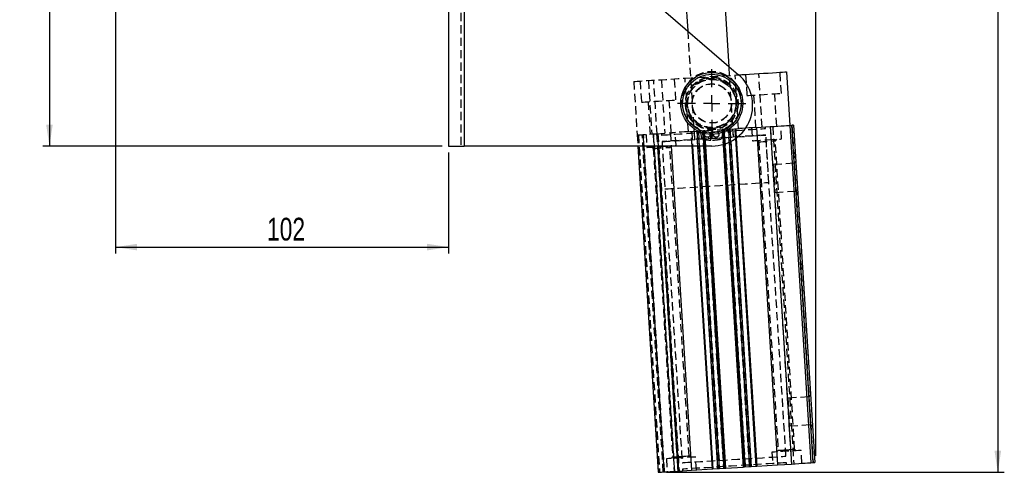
# Model space of a CAD drawing. Extents: x 121 to 968, y 26 to 742.
# Tile 5 of 12: x 461 to 763, y 430 to 570. Entities that reach past the tile are written whole.
import ezdxf

# ---------------------------------------------------------------- set-up
doc = ezdxf.new("R2010")
doc.units = 0
doc.header["$LTSCALE"] = 2
doc.linetypes.add('HIDDEN', pattern=[1.905, 1.27, -0.635])
doc.layers.get('0').update_dxf_attribs({"linetype": 'CONTINUOUS'})
doc.layers.add('FORMATO', color=179, linetype='CONTINUOUS')
doc.styles.add('SLDTEXTSTYLE0', font='TXT', dxfattribs={"width": 0.75})
doc.dimstyles.new('SLDDIMSTYLE0', dxfattribs={"dimtxt": 7, "dimasz": 6.604, "dimexe": 0, "dimexo": 0.0625, "dimgap": 1.75, "dimtad": 1, "dimdec": 0, "dimrnd": 1e-09, "dimzin": 12, "dimtxsty": 'SLDTEXTSTYLE0', "dimsah": 1, "dimcen": 0.09, "dimazin": 3, "dimtfac": 1, "dimtdec": 0, "dimtofl": 0, "dimtmove": 0, "dimatfit": 3, "dimtolj": 1, "dimtzin": 12})

# ---------------------------------------------------------------- blocks, each defined once
blk = doc.blocks.new('_D')
at = {"layer": 'FORMATO'}
for p, q in [((489.72, 677.04), (489.72, 734.78)), ((489.72, 732.78), (705.29, 732.78)), ((705.29, 435.5), (705.29, 734.78))]:
    blk.add_line(p, q, dxfattribs=at)
for points in [[(489.72, 732.78), (496.33, 731.76), (496.33, 733.79)], [(705.29, 732.78), (698.69, 733.79), (698.69, 731.76)]]:
    blk.add_solid(points, dxfattribs=at)
at = {"layer": 'FORMATO', "insert": (602.96, 741.8), "char_height": 7, "attachment_point": 1, "style": 'SLDTEXTSTYLE0'}
blk.add_mtext('216', dxfattribs=at)
blk = doc.blocks.new('_D_1')
at = {"layer": 'FORMATO'}
for p, q in [((489.7, 661.08), (467.67, 661.08)), ((469.67, 661.08), (469.67, 530.85)), ((590.42, 530.85), (467.67, 530.85))]:
    blk.add_line(p, q, dxfattribs=at)
for points in [[(469.67, 661.08), (468.66, 654.48), (470.69, 654.48)], [(469.67, 530.85), (470.69, 537.45), (468.66, 537.45)]]:
    blk.add_solid(points, dxfattribs=at)
at = {"layer": 'FORMATO', "insert": (460.65, 592.97), "char_height": 7, "attachment_point": 1, "rotation": 90, "style": 'SLDTEXTSTYLE0'}
blk.add_mtext('130', dxfattribs=at)
blk = doc.blocks.new('_D_2')
at = {"layer": 'FORMATO'}
for p, q in [((490.01, 661.04), (490.01, 497.76)), ((592.42, 528.85), (592.42, 497.76)), ((490.01, 499.76), (592.42, 499.76))]:
    blk.add_line(p, q, dxfattribs=at)
for points in [[(490.01, 499.76), (496.62, 498.75), (496.62, 500.78)], [(592.42, 499.76), (585.82, 500.78), (585.82, 498.75)]]:
    blk.add_solid(points, dxfattribs=at)
at = {"layer": 'FORMATO', "insert": (536.57, 508.79), "char_height": 7, "attachment_point": 1, "style": 'SLDTEXTSTYLE0'}
blk.add_mtext('102', dxfattribs=at)
blk = doc.blocks.new('_D_3')
at = {"layer": 'FORMATO'}
for p, q in [((614.54, 712.79), (763.29, 712.79)), ((761.29, 712.79), (761.29, 430.51)), ((659.38, 430.51), (763.29, 430.51))]:
    blk.add_line(p, q, dxfattribs=at)
for points in [[(761.29, 712.79), (760.27, 706.18), (762.31, 706.18)], [(761.29, 430.51), (762.31, 437.11), (760.27, 437.11)]]:
    blk.add_solid(points, dxfattribs=at)
at = {"layer": 'FORMATO', "insert": (752.27, 578.33), "char_height": 7, "attachment_point": 1, "rotation": 90, "style": 'SLDTEXTSTYLE0'}
blk.add_mtext('282', dxfattribs=at)
blk = doc.blocks.new('SW_CENTERMARKSYMBOL_1')
at = {"layer": 'FORMATO', "color": 0}
for p, q in [((0, 5), (0, 10.5)), ((-5, 0), (-10.5, 0)), ((0, 0), (-2.5, 0)), ((0, 0), (0, 2.5)), ((0, 0), (0, -2.5)), ((0, 0), (2.5, 0)), ((5, 0), (10.5, 0)), ((0, -5), (0, -10.5))]:
    blk.add_line(p, q, dxfattribs=at)

msp = doc.modelspace()

# ---------------------------------------------------------------- linework, layer by layer
at = {"color": 7, "linetype": 'CONTINUOUS'}
for p, q in [((592.42224, 621.347991), (592.42224, 530.847986)), ((597.172241, 621.347991), (597.172241, 530.847986)), ((603.642737, 620.131695), (681.577637, 552.807254)), ((663.268047, 608.819813), (665.924522, 566.329275)), ((678.634374, 555.349802), (675.244666, 609.568582)), ((696.273452, 553.671797), (697.303003, 537.203957)), ((686.588793, 536.534105), (687.069936, 536.564191)), ((687.069936, 536.564191), (691.314696, 536.829566)), ((687.069936, 536.564191), (693.559258, 432.766845)), ((691.314696, 536.829566), (697.804018, 433.032219)), ((697.303003, 537.203957), (698.001644, 537.247633)), ((697.303003, 537.203957), (703.792325, 433.406611)), ((704.490966, 433.450286), (698.001644, 537.247633)), ((698.500669, 537.278836), (704.989991, 433.481489)), ((687.030657, 432.358687), (680.725216, 533.214782)), ((680.846019, 533.303131), (687.15649, 432.366555)), ((592.42224, 530.847986), (597.172241, 530.847986)), ((673.406197, 530.847986), (597.172241, 530.847986)), ((650.608613, 530.847986), (656.883913, 430.473928)), ((660.881678, 530.847986), (667.11698, 431.113695)), ((673.519744, 431.514), (667.309473, 530.847986)), ((667.435801, 530.847986), (673.645585, 431.521853)), ((677.668332, 431.773354), (671.474269, 530.847986)), ((676.805272, 531.319012), (683.00791, 432.107185)), ((693.559258, 432.766845), (697.804018, 433.032219)), ((703.792325, 433.406611), (704.490966, 433.450286)), ((662.87222, 430.84832), (667.11698, 431.113695)), ((667.11698, 431.113695), (673.519744, 431.514)), ((673.645585, 431.521853), (675.248756, 431.622093)), ((675.730779, 431.652223), (677.269115, 431.748395)), ((677.668332, 431.773354), (683.00791, 432.107185)), ((683.407127, 432.132144), (684.945463, 432.228317)), ((685.427486, 432.258447), (687.030657, 432.358687)), ((687.15649, 432.366555), (693.559258, 432.766845))]:
    msp.add_line(p, q, dxfattribs=at)
at = {"color": 7, "linetype": 'HIDDEN'}
for p, q in [((596.17224, 621.347991), (596.17224, 530.847986)), ((597.172241, 621.347991), (597.172241, 530.847986)), ((665.924522, 566.329275), (668.016485, 532.868107)), ((679.993099, 533.616875), (678.634374, 555.349802)), ((656.521487, 534.654324), (655.491932, 551.122178)), ((657.848473, 551.269506), (658.878027, 534.801652)), ((662.296164, 545.034883), (661.89058, 551.522215)), ((666.14434, 535.255943), (665.114785, 551.72379)), ((681.553258, 536.219289), (680.5237, 552.687143)), ((683.747909, 552.888711), (684.153489, 546.401379)), ((688.819571, 536.67358), (687.790013, 553.14142)), ((694.732836, 547.062789), (694.327249, 553.550129)), ((649.365037, 550.739129), (650.394591, 534.271275)), ((651.311236, 550.860805), (651.71682, 544.373465)), ((653.856265, 551.019912), (654.885824, 534.552072)), ((665.848634, 543.503557), (666.030596, 545.3478)), ((686.199493, 546.529298), (686.823464, 536.548783)), ((693.310804, 536.954363), (692.686825, 546.934878)), ((653.762824, 544.501384), (654.386799, 534.520869)), ((660.874131, 534.926449), (660.250156, 544.906964)), ((673.084019, 532.674302), (673.165879, 536.373396)), ((673.502161, 536.373396), (673.58402, 532.674302)), ((676.518588, 535.904531), (676.805272, 531.319012)), ((683.207518, 432.119657), (676.718197, 535.917004)), ((678.456141, 536.025663), (676.917805, 535.929491)), ((683.407127, 432.132144), (676.917805, 535.929491)), ((676.917805, 535.929491), (677.198662, 531.437193)), ((677.042565, 535.937284), (683.531887, 432.139938)), ((683.731495, 432.152425), (677.242174, 535.949771)), ((684.945463, 432.228317), (678.456141, 536.025663)), ((678.456141, 536.025663), (678.706123, 532.027175)), ((678.938164, 536.055793), (680.350466, 536.144097)), ((685.427486, 432.258447), (678.938164, 536.055793)), ((678.938164, 536.055793), (679.175532, 532.259037)), ((680.350466, 536.144097), (681.126549, 536.192616)), ((680.725216, 533.214782), (680.541335, 536.156033)), ((680.667168, 536.163901), (680.846019, 533.303131)), ((681.126549, 536.192616), (681.815333, 536.23568)), ((685.575901, 536.47079), (685.825496, 532.478576)), ((689.848817, 536.236946), (689.817621, 536.735971)), ((691.314696, 536.829566), (697.804018, 433.032219)), ((692.066281, 536.876564), (698.555602, 433.079218)), ((694.807953, 533.040156), (694.558366, 537.032356)), ((698.001644, 537.247633), (704.490966, 433.450286)), ((650.394591, 534.271275), (650.608613, 530.847986)), ((650.76446, 534.294401), (657.253778, 430.497055)), ((650.793812, 534.296234), (657.283134, 430.498888)), ((658.430892, 430.570652), (651.94157, 534.367998)), ((652.141182, 534.38047), (658.6305, 430.583124)), ((658.830113, 430.595611), (652.340791, 534.392958)), ((653.139232, 534.442876), (653.388823, 530.450662)), ((655.285044, 534.577032), (661.774362, 430.779685)), ((661.973974, 430.792158), (655.484653, 534.589504)), ((656.382899, 534.645666), (660.627662, 534.911041)), ((656.382899, 534.645666), (662.87222, 430.84832)), ((656.382899, 534.645666), (656.620326, 530.847986)), ((663.236896, 430.871119), (656.747575, 534.668465)), ((656.797359, 534.671579), (663.286677, 430.874233)), ((657.879977, 534.739261), (657.911177, 534.240236)), ((660.627662, 534.911041), (661.108806, 534.941127)), ((660.627662, 534.911041), (660.881678, 530.847986)), ((662.371284, 531.012242), (662.121693, 535.004442)), ((665.88227, 535.239552), (666.57105, 535.282617)), ((666.57105, 535.282617), (667.347136, 535.331135)), ((667.309473, 530.847986), (667.030426, 535.311331)), ((667.156267, 535.319199), (667.435801, 530.847986)), ((667.347136, 535.331135), (668.759434, 535.419439)), ((667.891688, 534.864207), (668.016485, 532.868107)), ((668.759434, 535.419439), (675.248756, 431.622093)), ((669.045239, 530.847986), (668.759434, 535.419439)), ((670.779793, 535.545741), (669.241457, 535.449569)), ((669.241457, 535.449569), (675.730779, 431.652223)), ((669.529146, 530.847986), (669.241457, 535.449569)), ((669.971927, 534.697135), (670.113942, 533.618425)), ((670.455425, 535.525461), (676.944746, 431.728114)), ((677.144355, 431.740602), (670.655033, 535.537948)), ((670.779793, 535.545741), (677.269115, 431.748395)), ((671.073488, 530.847986), (670.779793, 535.545741)), ((670.979402, 535.558228), (677.468723, 431.760882)), ((671.474269, 530.847986), (671.17901, 535.570701)), ((676.554105, 533.618425), (676.696113, 534.697135)), ((679.993099, 533.616875), (679.86831, 535.612975)), ((690.884619, 519.669299), (689.973614, 534.240847)), ((696.15095, 435.43375), (689.973614, 534.240847)), ((692.889831, 532.469352), (693.310878, 532.946561)), ((654.885898, 530.544256), (655.3631, 530.123224)), ((655.3631, 530.123224), (661.297085, 435.208534)), ((658.03597, 532.244136), (658.946971, 517.672573)), ((658.03597, 532.244136), (664.213302, 433.437039)), ((660.453162, 530.441438), (660.874209, 530.918648)), ((666.387147, 435.526763), (660.453162, 530.441438)), ((687.322571, 532.57217), (687.799773, 532.151137)), ((687.799773, 532.151137), (693.733758, 437.236448)), ((698.823816, 437.554662), (692.889831, 532.469352)), ((698.651909, 525.548403), (692.245415, 525.147875)), ((699.195525, 526.164536), (698.651909, 525.548403)), ((692.779912, 516.598572), (699.186406, 516.9991)), ((699.186406, 516.9991), (699.802524, 516.455491)), ((703.688129, 454.304834), (703.144519, 453.688716)), ((703.144519, 453.688716), (696.738026, 453.288187)), ((697.272523, 444.73887), (703.679009, 445.139398)), ((703.679009, 445.139398), (704.295135, 444.595789)), ((691.815636, 436.665644), (692.065223, 432.673444)), ((693.733758, 437.236448), (693.312711, 436.759238)), ((699.301018, 437.13363), (698.823816, 437.554662)), ((701.047688, 433.235009), (700.798093, 437.227224)), ((659.378963, 434.63773), (659.628554, 430.64553)), ((661.297085, 435.208534), (660.876042, 434.731324)), ((666.864349, 435.105716), (666.387147, 435.526763)), ((668.611015, 431.20711), (668.361428, 435.19931)), ((696.306943, 432.938625), (696.27574, 433.43765)), ((664.3381, 431.440939), (664.369299, 430.941914))]:
    msp.add_line(p, q, dxfattribs=at)
at = {"color": 8, "linetype": 'CONTINUOUS'}
for p, q in [((656.620326, 530.847986), (662.87222, 430.84832)), ((675.248756, 431.622093), (669.045239, 530.847986)), ((675.730779, 431.652223), (669.529146, 530.847986)), ((677.269115, 431.748395), (671.073488, 530.847986)), ((677.198662, 531.437193), (683.407127, 432.132144)), ((678.706123, 532.027175), (684.945463, 432.228317)), ((679.175532, 532.259037), (685.427486, 432.258447))]:
    msp.add_line(p, q, dxfattribs=at)
at = {"color": 7, "linetype": 'HIDDEN', "flags": 128}
for points in [[(649.365037, 550.739129), (649.44288, 550.743994), (649.78104, 550.765132), (650.37601, 550.802332), (651.20761, 550.854323), (652.247618, 550.919344), (653.460744, 550.995191), (654.805827, 551.079278), (656.237217, 551.168767), (657.706349, 551.260618), (659.163373, 551.351708), (660.558845, 551.438955), (661.845411, 551.519391), (662.979419, 551.590283), (663.922387, 551.64924), (664.642318, 551.694249), (665.114785, 551.72379)], [(665.114785, 551.72379), (666.965979, 551.83952), (668.881158, 551.959259), (670.839383, 552.081686), (672.819241, 552.205463), (674.799106, 552.329239), (676.757327, 552.451667), (678.672506, 552.571406), (680.5237, 552.687143)], [(680.5237, 552.687143), (680.987111, 552.716111), (681.635826, 552.756672)], [(651.71682, 544.373465), (651.84944, 544.381757), (652.240659, 544.406218), (652.870859, 544.445616), (653.708434, 544.497979), (654.711387, 544.560683), (655.829428, 544.630584), (657.00649, 544.704174), (658.183555, 544.777763), (659.301593, 544.847664), (660.304549, 544.910369), (661.142125, 544.962731), (661.772321, 545.00213), (662.16354, 545.02659), (662.296164, 545.034883)], [(684.153489, 546.401379), (684.286109, 546.409671), (684.677332, 546.434131), (685.307531, 546.47353), (686.145103, 546.525893), (687.148056, 546.588597), (688.266097, 546.658498), (689.443162, 546.732088), (690.620228, 546.805677), (691.738262, 546.875571), (692.741214, 546.938275), (693.578793, 546.990645), (694.208993, 547.030044), (694.600208, 547.054497), (694.732836, 547.062789)], [(657.911177, 534.240236), (657.984967, 534.24484), (658.311548, 534.26527), (658.893763, 534.301658), (659.722051, 534.353455), (660.782813, 534.419765), (662.058632, 534.499531), (663.528553, 534.591426), (665.168448, 534.693946), (666.951387, 534.805422), (668.848089, 534.924005), (670.827417, 535.047744), (672.856874, 535.174628), (674.903123, 535.302554), (676.932572, 535.429438), (678.911908, 535.553177), (680.80861, 535.67176), (682.591549, 535.783236), (684.231444, 535.885756), (685.701369, 535.977651), (686.977184, 536.057417), (688.037946, 536.123727), (688.866234, 536.175524), (689.448445, 536.211913), (689.775026, 536.232327), (689.848817, 536.236946)], [(671.17901, 535.570701), (671.868934, 535.61384), (673.848799, 535.737609), (675.828664, 535.861393), (676.518588, 535.904531)], [(676.917805, 535.929491), (676.839924, 535.924618), (676.765031, 535.919939), (676.696009, 535.915618), (676.635518, 535.911833), (676.585867, 535.908733), (676.548979, 535.906424), (676.526255, 535.905008), (676.518588, 535.904531)], [(678.938164, 536.055793), (678.910686, 536.054079), (678.871064, 536.051606), (678.820363, 536.048432), (678.759924, 536.044662), (678.691379, 536.04037), (678.616545, 536.035691), (678.537427, 536.030744), (678.456141, 536.025663)], [(683.768994, 536.357825), (683.641351, 536.349838), (682.720422, 536.29226), (682.01667, 536.248256), (681.815333, 536.23568)], [(650.394591, 534.271275), (650.509654, 534.278472), (650.850425, 534.299781), (651.403802, 534.334381), (652.148525, 534.380932), (653.055972, 534.437661), (654.091275, 534.502392), (655.21464, 534.572621), (656.382899, 534.645666)], [(658.03597, 532.244136), (658.109761, 532.24874), (658.436342, 532.269155), (659.018556, 532.305558), (659.846845, 532.35734), (660.907606, 532.423665), (662.183425, 532.503431), (663.653347, 532.595326), (665.293242, 532.697846), (667.07618, 532.809322), (668.972886, 532.92789), (670.952215, 533.051644), (672.981663, 533.178528), (675.027921, 533.306454), (677.057369, 533.433338), (679.036698, 533.557077), (680.933407, 533.67566), (682.716339, 533.787121), (684.356234, 533.889656), (685.826159, 533.981551), (687.101974, 534.061317), (688.162735, 534.127627), (688.991024, 534.179409), (689.573242, 534.215813), (689.899823, 534.236227), (689.973614, 534.240847)], [(689.973614, 534.240847), (689.899823, 534.236227), (689.573242, 534.215813), (688.991024, 534.179409), (688.162735, 534.127627), (687.101974, 534.061317), (685.826159, 533.981551), (684.356234, 533.889656), (682.716339, 533.787121), (680.933407, 533.67566), (679.036698, 533.557077), (677.057369, 533.433338), (675.027921, 533.306454), (672.981663, 533.178528), (670.952215, 533.051644), (668.972886, 532.92789), (667.07618, 532.809322), (665.293242, 532.697846), (663.653347, 532.595326), (662.183425, 532.503431), (660.907606, 532.423665), (659.846845, 532.35734), (659.018556, 532.305558), (658.436342, 532.269155), (658.109761, 532.24874), (658.03597, 532.244136)], [(665.88227, 535.239552), (665.671876, 535.226394), (664.951945, 535.181393), (664.008978, 535.122444), (662.874969, 535.051544), (661.588399, 534.971108), (661.108806, 534.941127)], [(669.241457, 535.449569), (669.160167, 535.444488), (669.08105, 535.439541), (669.00622, 535.434862), (668.937671, 535.43057), (668.877235, 535.4268), (668.826534, 535.423626), (668.786912, 535.421153), (668.759434, 535.419439)], [(671.17901, 535.570701), (671.171344, 535.570224), (671.148619, 535.568808), (671.111732, 535.566499), (671.062081, 535.563399), (671.00159, 535.559614), (670.932567, 535.555293), (670.857674, 535.550614), (670.779793, 535.545741)], [(690.316721, 532.759373), (691.391549, 532.826562), (692.403904, 532.889863), (693.294964, 532.945563), (694.012931, 532.990445), (694.516099, 533.021902), (694.775208, 533.038114), (694.807953, 533.040156)], [(653.388823, 530.450662), (653.421568, 530.452718), (653.680677, 530.468916), (654.183841, 530.500372), (654.901816, 530.545254), (655.792872, 530.60097), (656.805231, 530.664255), (657.880052, 530.731459)], [(655.3631, 530.123224), (655.371795, 530.12376), (655.577461, 530.13662), (656.03569, 530.165275), (656.696833, 530.206596), (657.489235, 530.256142), (658.327031, 530.308519), (659.119434, 530.358066), (659.780572, 530.399387), (660.238805, 530.428042), (660.444471, 530.440901), (660.453162, 530.441438)], [(657.880052, 530.731459), (658.954876, 530.798648), (659.967231, 530.861949), (660.858291, 530.917649), (661.576262, 530.962531), (662.079426, 530.993988), (662.338539, 531.0102), (662.371284, 531.012242)], [(685.825496, 532.478576), (685.858241, 532.480632), (686.11735, 532.49683), (686.62051, 532.528286), (687.338485, 532.573168), (688.229545, 532.628884), (689.2419, 532.692169), (690.316721, 532.759373)], [(687.799773, 532.151137), (687.80846, 532.151674), (688.014134, 532.164534), (688.472359, 532.193174), (689.133501, 532.234509), (689.9259, 532.284056), (690.763703, 532.336433), (691.556102, 532.38598), (692.217245, 532.427301), (692.67547, 532.455956), (692.881143, 532.468815), (692.889831, 532.469352)], [(692.245415, 525.147875), (692.250154, 525.072162), (692.270851, 524.741043), (692.306748, 524.166902), (692.355579, 523.385798), (692.414283, 522.446831), (692.47917, 521.40898), (692.546158, 520.337467), (692.611045, 519.299616), (692.669748, 518.360649), (692.718587, 517.579545), (692.754476, 517.005404), (692.775181, 516.674285), (692.779912, 516.598572)], [(698.651909, 525.548403), (698.65664, 525.47269), (698.677345, 525.141572), (698.713242, 524.56743), (698.762073, 523.786326), (698.820776, 522.847359), (698.885663, 521.809508), (698.952651, 520.737995), (699.017538, 519.700144), (699.076242, 518.761178), (699.125073, 517.980074), (699.16097, 517.405932), (699.181675, 517.074813), (699.186406, 516.9991)], [(658.946971, 517.672573), (659.020762, 517.677193), (659.347343, 517.697607), (659.929558, 517.734011), (660.757846, 517.785792), (661.818608, 517.852117), (663.094426, 517.931868), (664.564348, 518.023779), (666.204243, 518.126299), (667.987182, 518.237759), (669.883883, 518.356343), (671.863212, 518.480097), (673.892668, 518.606965), (675.938918, 518.734907), (677.968374, 518.861775), (679.947703, 518.985529), (681.844405, 519.104113), (683.627344, 519.215574), (685.267239, 519.318094), (686.737164, 519.410004), (688.012979, 519.489755), (689.07374, 519.55608), (689.902029, 519.607862), (690.484247, 519.644265), (690.810828, 519.66468), (690.884619, 519.669299)], [(696.738026, 453.288187), (696.742757, 453.21246), (696.763462, 452.881356), (696.799352, 452.307199), (696.84819, 451.52611), (696.906893, 450.587128), (696.97178, 449.549277), (697.038769, 448.477765), (697.103656, 447.439914), (697.162359, 446.500947), (697.21119, 445.719843), (697.247087, 445.145701), (697.267785, 444.814582), (697.272523, 444.73887)], [(703.144519, 453.688716), (703.149251, 453.612988), (703.169948, 453.281884), (703.205845, 452.707727), (703.254676, 451.926638), (703.313387, 450.987657), (703.378266, 449.949806), (703.445262, 448.878293), (703.510142, 447.840442), (703.568845, 446.901475), (703.617683, 446.120371), (703.65358, 445.546229), (703.674278, 445.215111), (703.679009, 445.139398)], [(700.798093, 437.227224), (700.765348, 437.225168), (700.506239, 437.20897), (700.003079, 437.177514), (699.285104, 437.132631), (698.394044, 437.076916), (697.381689, 437.013631), (696.306868, 436.946427), (695.23204, 436.879237), (694.219685, 436.815937), (693.328625, 436.760237), (692.610658, 436.715354), (692.10749, 436.683898), (691.848381, 436.667685), (691.815636, 436.665644)], [(693.733758, 437.236448), (693.811632, 437.241306), (694.148174, 437.262346), (694.715596, 437.297826), (695.452413, 437.343885), (696.278787, 437.395562)], [(696.278787, 437.395562), (697.105153, 437.447225), (697.841978, 437.493284), (698.4094, 437.528764), (698.745942, 437.549804), (698.823816, 437.554662)], [(668.361428, 435.19931), (668.328679, 435.197269), (668.06957, 435.181056), (667.566406, 435.1496), (666.848431, 435.104718), (665.957375, 435.049002), (664.945016, 434.985717), (663.870196, 434.918527), (662.795371, 434.851323), (661.783016, 434.788038), (660.891956, 434.732323), (660.173985, 434.68744), (659.670821, 434.655984), (659.411709, 434.639786), (659.378963, 434.63773)], [(661.297085, 435.208534), (661.374963, 435.213407), (661.711502, 435.234432), (662.278927, 435.269912), (663.015744, 435.315986), (663.842114, 435.367648)], [(663.842114, 435.367648), (664.668488, 435.419311), (665.405306, 435.46537), (665.972731, 435.50085), (666.30927, 435.52189), (666.387147, 435.526763)], [(664.213302, 433.437039), (664.287093, 433.441659), (664.613674, 433.462073), (665.195892, 433.498477), (666.024181, 433.550258), (667.084942, 433.616568), (668.360757, 433.696334), (669.830682, 433.78823), (671.470574, 433.890765), (673.253513, 434.002225), (675.150222, 434.120809), (677.129551, 434.244548), (679.158999, 434.371431), (681.205249, 434.499358), (683.234705, 434.626241), (685.214034, 434.749995), (687.110736, 434.868564), (688.893675, 434.980039), (690.53357, 435.082559), (692.003495, 435.174455), (693.27931, 435.254221), (694.340071, 435.320546), (695.16836, 435.372327), (695.750578, 435.408731), (696.077159, 435.429146), (696.15095, 435.43375)], [(696.27574, 433.43765), (696.201949, 433.433046), (695.875368, 433.412616), (695.293157, 433.376228), (694.464869, 433.324446), (693.404107, 433.258121), (692.128285, 433.178355), (690.658367, 433.08646), (689.018472, 432.98394), (687.235533, 432.872464), (685.338831, 432.753881), (683.359495, 432.630141), (681.330046, 432.503258), (679.283797, 432.375331), (677.25434, 432.248448), (675.275012, 432.124709), (673.37831, 432.006125), (671.595371, 431.894665), (669.955476, 431.79213), (668.485555, 431.700234), (667.209736, 431.620468), (666.148974, 431.554158), (665.320686, 431.502377), (664.738471, 431.465973), (664.41189, 431.445559), (664.3381, 431.440939)]]:
    msp.add_lwpolyline(points, dxfattribs=at)
at = {"color": 7, "linetype": 'CONTINUOUS', "flags": 128}
for points in [[(681.635826, 552.756672), (681.690863, 552.760107), (682.6118, 552.817685), (683.719597, 552.886945), (684.977799, 552.965608), (686.344995, 553.051081), (687.77617, 553.140556), (689.224235, 553.231088), (690.641514, 553.319697), (691.981367, 553.403464), (693.199678, 553.479631), (694.256357, 553.545696), (695.116623, 553.599474), (695.752158, 553.639208), (696.142047, 553.663586), (696.273452, 553.671797)], [(686.588793, 536.534105), (686.007357, 536.497761), (684.749155, 536.419098), (683.768994, 536.357825)], [(691.314696, 536.829566), (692.482962, 536.902611), (693.606323, 536.97284), (694.641626, 537.037571), (695.54907, 537.0943), (696.293792, 537.140851), (696.847177, 537.175451), (697.187944, 537.19676), (697.303003, 537.203957)], [(698.500669, 537.278836), (698.49108, 537.278225), (698.462679, 537.276451), (698.416567, 537.273576), (698.354504, 537.269686), (698.278888, 537.264963), (698.19261, 537.259568), (698.099001, 537.253712), (698.001644, 537.247633)], [(697.804018, 433.032219), (698.972276, 433.105265), (700.095645, 433.175494), (701.130948, 433.240225), (702.038391, 433.296953), (702.783114, 433.343519), (703.336491, 433.378105), (703.677266, 433.399414), (703.792325, 433.406611)], [(704.490966, 433.450286), (704.588315, 433.456366), (704.681932, 433.462222), (704.76821, 433.467616), (704.843825, 433.47234), (704.905889, 433.476229), (704.952, 433.479105), (704.980402, 433.480878), (704.989991, 433.481489)], [(656.883913, 430.473928), (656.998976, 430.481126), (657.339743, 430.502434), (657.893124, 430.537035), (658.637847, 430.583586), (659.545294, 430.640315), (660.580593, 430.705045), (661.703958, 430.775275), (662.87222, 430.84832)], [(673.519744, 431.514), (673.535458, 431.514968), (673.551171, 431.515952), (673.566892, 431.516935), (673.58262, 431.517919), (673.598355, 431.518902), (673.614091, 431.519886), (673.629834, 431.520869), (673.645585, 431.521853)], [(675.248756, 431.622093), (675.276234, 431.623806), (675.315856, 431.62628), (675.366557, 431.629454), (675.426989, 431.633239), (675.495541, 431.637515), (675.570375, 431.642194), (675.649493, 431.647141), (675.730779, 431.652223)], [(677.269115, 431.748395), (677.346996, 431.753268), (677.421889, 431.757946), (677.490904, 431.762268), (677.551403, 431.766053), (677.601053, 431.769152), (677.637941, 431.771462), (677.660658, 431.772877), (677.668332, 431.773354)], [(683.00791, 432.107185), (683.015576, 432.107662), (683.038293, 432.109077), (683.075188, 432.111387), (683.124839, 432.114501), (683.18533, 432.118271), (683.254353, 432.122593), (683.329246, 432.127272), (683.407127, 432.132144)], [(684.945463, 432.228317), (685.026749, 432.233398), (685.105867, 432.238345), (685.1807, 432.243024), (685.249246, 432.247316), (685.309685, 432.251086), (685.360386, 432.254259), (685.400008, 432.256733), (685.427486, 432.258447)], [(687.030657, 432.358687), (687.0464, 432.35967), (687.062151, 432.360654), (687.077886, 432.361637), (687.093622, 432.362621), (687.109343, 432.363604), (687.125063, 432.364588), (687.140784, 432.365571), (687.15649, 432.366555)]]:
    msp.add_lwpolyline(points, dxfattribs=at)
at = {"color": 7, "linetype": 'CONTINUOUS'}
for radius in [9.525, 9.025]:
    msp.add_circle((673.334021, 543.97154), radius, dxfattribs=at)
at = {"color": 7, "linetype": 'HIDDEN'}
for centre, radius in [((673.334021, 543.97154), 8.1), ((673.334021, 543.97154), 8), ((673.334021, 543.97154), 7.5), ((673.334021, 543.97154), 7.4), ((673.334021, 543.97154), 6.05), ((673.334021, 543.97154), 6), ((671.984021, 534.416436), 0.85), ((674.684021, 534.416436), 0.85)]:
    msp.add_circle(centre, radius, dxfattribs=at)
for centre, radius, start, end in [((673.334021, 544.563053), 9.208487, 300.19653412, 239.80346588), ((673.334021, 543.97154), 7.6, 271.26770917, 268.73229083), ((667.395316, 534.357915), 2.598844, 7.5, 59.80346588), ((679.272727, 534.357915), 2.598844, 120.19653412, 172.5), ((670.857524, 533.716323), 0.75, 187.5, 256.42375773), ((673.334021, 543.97154), 11.3, 256.42375773, 268.73229083), ((673.334021, 543.97154), 11.3, 271.26770917, 283.57624227), ((675.810518, 533.716323), 0.75, 283.57624227, 352.5)]:
    msp.add_arc(centre, radius, start, end, dxfattribs=at)
at = {"color": 7, "linetype": 'CONTINUOUS'}
msp.add_arc((673.406201, 543.34799), 12.5, 270, 49.17774538, dxfattribs=at)
at = {"color": 7, "linetype": 'HIDDEN'}
msp.add_open_spline([(666.032932, 542.552826), (665.978231, 542.71159), (665.872301, 543.019047), (665.856349, 543.34562), (665.848634, 543.503557)], degree=3, knots=[0, 0, 0, 0, 0.5163788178, 1, 1, 1, 1], dxfattribs=at)

# ---------------------------------------------------------------- block references
at = {"layer": 'FORMATO'}
msp.add_blockref('SW_CENTERMARKSYMBOL_1', (673.334021, 543.97154), dxfattribs=at)

# ---------------------------------------------------------------- dimensions: what is measured, and where the dimension line sits
dim = msp.add_linear_dim(base=(705.289404, 732.77642), p1=(489.721872, 675.03972), p2=(705.289404, 433.500204), dimstyle='SLDDIMSTYLE0', dxfattribs=at)
dim.commit()
dim.dimension.update_dxf_attribs({"geometry": '_D', "text_midpoint": (610.713988, 732.77642), "dimtype": 160})
for base, p1, p2, angle, picture, middle in [((761.289404, 430.505133), (612.540457, 712.785341), (657.382937, 430.505133), 90, '_D_3', (761.289404, 586.092755)), ((469.673354, 530.84799), (491.697946, 661.083389), (592.422241, 530.84799), 90, '_D_1', (469.673354, 600.729448)), ((592.422241, 499.762377), (490.011799, 663.043223), (592.422241, 530.84799), 0, '_D_2', (544.331744, 499.762377))]:
    dim = msp.add_linear_dim(base=base, p1=p1, p2=p2, angle=angle, dimstyle='SLDDIMSTYLE0', dxfattribs=at)
    dim.commit()
    dim.dimension.update_dxf_attribs({"geometry": picture, "text_midpoint": middle, "dimtype": 160})

doc.saveas('drawing.dxf')
